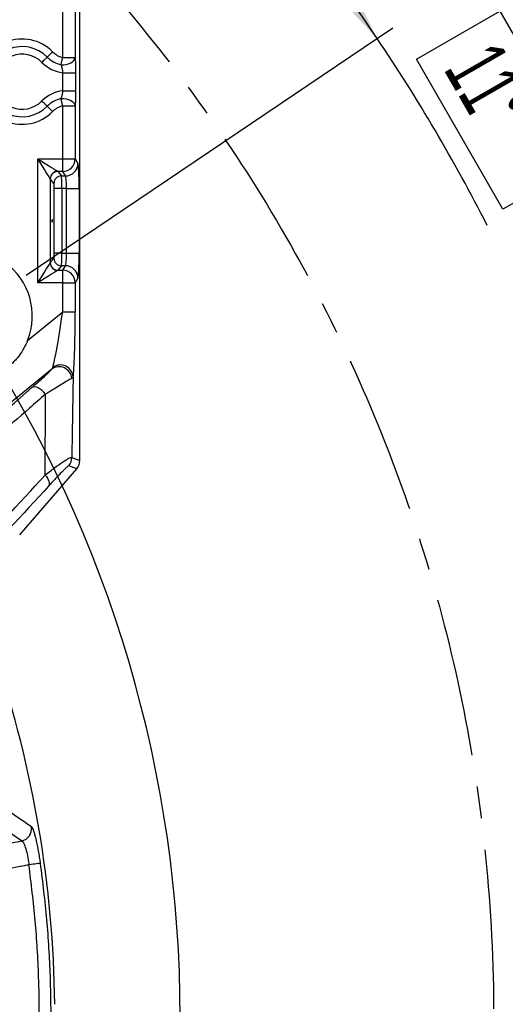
# Model space of a CAD drawing. Extents: x 0 to 8410, y 0 to 5940.
# Tile 26 of 110: x 3260 to 3647, y 4066 to 4851. Entities that reach past the tile are written whole.
import ezdxf

# ---------------------------------------------------------------- set-up
doc = ezdxf.new("R2010")
doc.units = 0
doc.header["$LTSCALE"] = 10
doc.linetypes.add('CENTERX2', pattern=[20.32, 12.7, -2.54, 2.54, -2.54])
doc.layers.get('0').update_dxf_attribs({"linetype": 'CONTINUOUS'})
doc.styles.add('SLDTEXTSTYLE0', font='TXT', dxfattribs={"width": 0.605})
doc.dimstyles.new('SLDDIMSTYLE0', dxfattribs={"dimtxt": 50, "dimasz": 50, "dimexe": 0, "dimexo": 0.0625, "dimgap": 12.5, "dimtad": 0, "dimtih": 1, "dimtoh": 1, "dimdec": 1, "dimlfac": 0.5, "dimrnd": 1e-09, "dimzin": 12, "dimtxsty": 'SLDTEXTSTYLE0', "dimblk1": 'NONE', "dimsah": 1, "dimcen": 0, "dimazin": 3, "dimtfac": 1, "dimtmove": 0, "dimatfit": 3, "dimtolj": 1, "dimtzin": 12})
doc.dimstyles.new('SLDDIMSTYLE1', dxfattribs={"dimtxt": 50, "dimasz": 50, "dimexe": 0, "dimexo": 0.0625, "dimgap": -12.5, "dimtad": 1, "dimdec": 4, "dimlfac": 5, "dimzin": 12, "dimtxsty": 'SLDTEXTSTYLE0', "dimsah": 1, "dimcen": 0.09, "dimadec": 1, "dimazin": 3, "dimtfac": 1, "dimtofl": 0, "dimtmove": 0, "dimatfit": 3, "dimtolj": 1})
doc.dimstyles.new('SLDDIMSTYLE2', dxfattribs={"dimtxt": 50, "dimasz": 50, "dimexe": 0, "dimexo": 0.0625, "dimgap": 12.5, "dimtad": 1, "dimdec": 1, "dimlfac": 0.5, "dimrnd": 1e-09, "dimzin": 12, "dimtxsty": 'SLDTEXTSTYLE0', "dimsah": 1, "dimcen": 0.09, "dimazin": 3, "dimtfac": 1, "dimtofl": 0, "dimtmove": 0, "dimatfit": 3, "dimtolj": 1, "dimtzin": 12})

# ---------------------------------------------------------------- blocks, each defined once
blk = doc.blocks.new('_D')
at = {"color": 7, "linetype": 'CONTINUOUS'}
for p, q in [((1762.91, 5138.79), (3012.06, 2973.23)), ((3012.06, 2973.23), (3116.53, 2792.13)), ((3116.53, 2792.13), (3367.21, 2792.13))]:
    blk.add_line(p, q, dxfattribs=at)
blk.add_solid([(3012.06, 2973.23), (3030.55, 2926.18), (3043.54, 2933.67)], dxfattribs=at)
at = {"color": 7, "linetype": 'CONTINUOUS', "char_height": 50, "attachment_point": 1, "style": 'SLDTEXTSTYLE0'}
for s, insert in [('%%c', (3141.53, 2856.58)), ('1250', (3214.43, 2856.72))]:
    blk.add_mtext(s, dxfattribs=dict(at, insert=insert))
blk = doc.blocks.new('_NONE')
blk = doc.blocks.new('_D_1')
at = {"color": 7, "linetype": 'CONTINUOUS'}
for p, q in [((3248.9, 3345.91), (3701.1, 2973.15)), ((2387.49, 3030.16), (2387.49, 2353.62)), ((2979.56, 2571.41), (3156.43, 2654.83)), ((3156.43, 2654.83), (3189.17, 2585.43)), ((3189.17, 2585.43), (3012.29, 2502.01)), ((3012.29, 2502.01), (2979.56, 2571.41))]:
    blk.add_line(p, q, dxfattribs=at)
blk.add_arc((2387.49, 4056.01), 1687.4, 270, 320.5, dxfattribs=at)
for points in [[(3689.52, 2982.7), (3651.43, 2949.45), (3662.87, 2939.73)], [(2387.49, 2368.62), (2437.59, 2361.86), (2437.37, 2376.85)]]:
    blk.add_solid(points, dxfattribs=at)
at = {"color": 7, "linetype": 'CONTINUOUS', "insert": (3000.35, 2567.64), "char_height": 50, "attachment_point": 1, "rotation": 25.25, "style": 'SLDTEXTSTYLE0'}
blk.add_mtext('50,5°', dxfattribs=at)
blk = doc.blocks.new('_D_2')
at = {"color": 7, "linetype": 'CONTINUOUS'}
for p, q in [((2387.49, 5081.86), (2387.49, 5615.48)), ((2920.53, 5523.54), (2949.9, 5594.44)), ((2949.9, 5594.44), (3077.64, 5541.53)), ((3077.64, 5541.53), (3048.27, 5470.63)), ((3048.27, 5470.63), (2920.53, 5523.54)), ((3135.61, 4804.13), (3490.19, 5158.72))]:
    blk.add_line(p, q, dxfattribs=at)
blk.add_arc((2387.49, 4056.01), 1544.46, 45, 90, dxfattribs=at)
for points in [[(2387.49, 5600.48), (2437.36, 5592.17), (2437.6, 5607.17)], [(3479.59, 5148.11), (3448.88, 5188.28), (3438.45, 5177.5)]]:
    blk.add_solid(points, dxfattribs=at)
at = {"color": 7, "linetype": 'CONTINUOUS', "insert": (2961.07, 5576.51), "char_height": 50, "attachment_point": 1, "rotation": 337.5, "style": 'SLDTEXTSTYLE0'}
blk.add_mtext('45°', dxfattribs=at)
blk = doc.blocks.new('_D_3')
at = {"color": 7, "linetype": 'CONTINUOUS'}
for p, q in [((3015.51, 5322.12), (3052.93, 5389.12)), ((3052.93, 5389.12), (3173.64, 5321.69)), ((3136.22, 5254.7), (3015.51, 5322.12)), ((3173.64, 5321.69), (3136.22, 5254.7)), ((2979.11, 4933.13), (3176.66, 5226.01)), ((3135.61, 4804.13), (3385.41, 5053.93))]:
    blk.add_line(p, q, dxfattribs=at)
for start, end in [(56, 63.84942), (45, 56)]:
    blk.add_arc((2387.49, 4056.01), 1396.27, start, end, dxfattribs=at)
for points in [[(3168.27, 5213.57), (3204.91, 5178.73), (3213.52, 5191.02)], [(3374.8, 5043.32), (3344.02, 5083.44), (3333.61, 5072.64)]]:
    blk.add_solid(points, dxfattribs=at)
at = {"color": 7, "linetype": 'CONTINUOUS', "insert": (3061.94, 5370.01), "char_height": 50, "attachment_point": 1, "rotation": 330.81375, "style": 'SLDTEXTSTYLE0'}
blk.add_mtext('11°', dxfattribs=at)
blk = doc.blocks.new('_D_4')
at = {"color": 7, "linetype": 'CONTINUOUS'}
for p, q in [((3135.61, 4804.13), (3385.04, 5053.56)), ((3575.86, 4820.04), (3642.36, 4858.33)), ((3642.36, 4858.33), (3711.36, 4738.51)), ((3264.61, 4647.64), (3557.05, 4844.89)), ((3644.86, 4700.22), (3575.86, 4820.04)), ((3711.36, 4738.51), (3644.86, 4700.22))]:
    blk.add_line(p, q, dxfattribs=at)
for start, end in [(34, 45), (26.89599, 34)]:
    blk.add_arc((2387.49, 4056.01), 1395.75, start, end, dxfattribs=at)
for points in [[(3374.43, 5042.96), (3403.75, 5001.77), (3414.54, 5012.18)], [(3544.62, 4836.51), (3522.06, 4881.75), (3509.78, 4873.15)]]:
    blk.add_solid(points, dxfattribs=at)
at = {"color": 7, "linetype": 'CONTINUOUS', "insert": (3640.3, 4837.3), "char_height": 50, "attachment_point": 1, "rotation": 299.93278, "style": 'SLDTEXTSTYLE0'}
blk.add_mtext('11°', dxfattribs=at)
blk = doc.blocks.new('SW_SYMBOL_MOD_BOX')
at = {"color": 0, "linetype": 'CONTINUOUS'}
for p, q in [((2000, 2000), (2000, 8000)), ((2000, 8000), (8000, 8000)), ((8000, 8000), (8000, 2000)), ((2000, 2000), (8000, 2000))]:
    blk.add_line(p, q, dxfattribs=at)
blk = doc.blocks.new('_D_8')
at = {"color": 7, "linetype": 'CONTINUOUS'}
for p, q in [((3241.95, 4976.01), (3946.89, 4976.01)), ((3931.89, 4976.01), (3931.89, 3136.01)), ((3241.95, 3136.01), (3946.89, 3136.01))]:
    blk.add_line(p, q, dxfattribs=at)
for points in [[(3931.89, 4976.01), (3924.39, 4926.01), (3939.39, 4926.01)], [(3931.89, 3136.01), (3939.39, 3186.01), (3924.39, 3186.01)]]:
    blk.add_solid(points, dxfattribs=at)
at = {"color": 7, "linetype": 'CONTINUOUS', "xscale": 0.0064453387, "yscale": 0.0064453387, "zscale": 0.0064453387, "rotation": 90}
blk.add_blockref('SW_SYMBOL_MOD_BOX', (3924.66, 3964.19), dxfattribs=at)
at = {"color": 7, "linetype": 'CONTINUOUS', "insert": (3867.29, 4033.25), "char_height": 50, "attachment_point": 1, "rotation": 90, "style": 'SLDTEXTSTYLE0'}
blk.add_mtext('920', dxfattribs=at)
blk = doc.blocks.new('SW_CENTERMARKSYMBOL_0')
at = {"color": 0, "linetype": 'CONTINUOUS'}
blk.add_arc((829.04, -559.19), 1000, 326.80214, 33.19786, dxfattribs=at)

msp = doc.modelspace()

# ---------------------------------------------------------------- linework, layer by layer
at = {"color": 8, "linetype": 'CONTINUOUS'}
for p, q in [((3293.803845, 4821.374418), (3293.803845, 4889.01061)), ((3303.790186, 4889.01061), (3303.790186, 4821.374418)), ((3293.803845, 4821.374418), (3303.790186, 4821.374418)), ((3294.013475, 4809.19248), (3303.999816, 4809.19248)), ((3294.013475, 4794.830205), (3294.013475, 4809.19248)), ((3303.999816, 4809.19248), (3303.999816, 4794.830205)), ((3294.013475, 4794.830205), (3303.999816, 4794.830205)), ((3293.803845, 4740.423979), (3293.803845, 4782.648207)), ((3293.803845, 4782.648207), (3303.790186, 4782.648207)), ((3303.790186, 4782.648207), (3303.790186, 4740.423979)), ((3273.965393, 4740.423979), (3293.803845, 4740.423979)), ((3273.965393, 4641.598703), (3273.965393, 4740.423979)), ((3293.803845, 4740.423979), (3303.790186, 4740.423979)), ((3293.803845, 4730.462016), (3293.803845, 4740.423979)), ((3303.790186, 4740.423979), (3305.977796, 4736.771883)), ((3293.803845, 4730.462016), (3289.904509, 4730.462016)), ((3289.926384, 4730.437638), (3292.825912, 4726.80998)), ((3295.991514, 4726.80998), (3293.803845, 4730.462016)), ((3283.941005, 4724.460484), (3283.941005, 4657.562138)), ((3286.840532, 4720.832767), (3283.941005, 4724.460484)), ((3292.825912, 4726.80998), (3295.991514, 4726.80998)), ((3287.095819, 4665.174605), (3287.095819, 4716.848017)), ((3293.081198, 4716.848017), (3287.095819, 4716.848017)), ((3296.948348, 4716.848017), (3293.081198, 4716.848017)), ((3293.081198, 4716.848017), (3293.081198, 4665.174605)), ((3296.948348, 4716.848017), (3306.934629, 4716.848017)), ((3296.948348, 4665.174605), (3296.948348, 4716.848017)), ((3306.934629, 4716.848017), (3306.934629, 4665.174605)), ((3283.941005, 4657.562138), (3286.840532, 4661.189856)), ((3293.081198, 4665.174605), (3287.095819, 4665.174605)), ((3293.081198, 4665.174605), (3296.948348, 4665.174605)), ((3296.948348, 4665.174605), (3306.934629, 4665.174605)), ((3289.904509, 4651.560666), (3293.803845, 4651.560666)), ((3292.825912, 4655.212702), (3289.926384, 4651.584984)), ((3295.991514, 4655.212702), (3292.825912, 4655.212702)), ((3293.803845, 4651.560666), (3295.991514, 4655.212702)), ((3293.803845, 4641.598703), (3293.803845, 4651.560666)), ((3305.977796, 4645.250739), (3303.790186, 4641.598703)), ((3293.803845, 4641.598703), (3273.965393, 4641.598703)), ((3293.803845, 4618.40439), (3293.803845, 4641.598703)), ((3293.803845, 4641.598703), (3303.790186, 4641.598703)), ((3303.790186, 4641.598703), (3303.790186, 4618.40439)), ((3265.724037, 4595.498206), (3293.803845, 4618.40439)), ((3293.803845, 4618.40439), (3303.790186, 4618.40439)), ((3285.073791, 4572.620155), (3212.759588, 4513.629677)), ((3302.106593, 4566.420676), (3301.145111, 4565.397324)), ((3301.0743, 4502.108754), (3307.486151, 4499.724598)), ((3305.060063, 4493.200125), (3298.648272, 4495.584281))]:
    msp.add_line(p, q, dxfattribs=at)
at = {"color": 7, "linetype": 'CONTINUOUS'}
for p, q in [((3307.486151, 4499.724598), (3307.486151, 4890.473487)), ((3259.512935, 4440.422239), (3305.060063, 4493.200125))]:
    msp.add_line(p, q, dxfattribs=at)
at = {"color": 8, "linetype": 'CONTINUOUS', "flags": 128}
for points in [[(3285.766993, 4825.811328), (3285.193179, 4825.248839), (3284.623061, 4824.690046), (3284.060333, 4824.138464), (3283.508692, 4823.597731), (3282.971595, 4823.071303), (3282.452617, 4822.562577), (3281.955038, 4822.074892), (3281.482134, 4821.611346)], [(3281.482134, 4821.611346), (3281.009231, 4821.147801), (3280.511652, 4820.660056), (3279.992674, 4820.151331), (3279.455577, 4819.624902), (3278.903936, 4819.084169), (3278.341208, 4818.532588), (3277.77109, 4817.973794), (3277.197276, 4817.411305)], [(3292.532836, 4815.510632), (3292.673145, 4816.157819), (3292.820726, 4816.838683), (3292.974685, 4817.548932), (3293.133948, 4818.283917), (3293.297623, 4819.038929), (3293.464516, 4819.808962), (3293.633674, 4820.589186), (3293.803845, 4821.374418)], [(3292.532836, 4815.510632), (3294.597541, 4815.532924), (3296.62833, 4815.804602), (3298.53854, 4816.314103), (3300.246571, 4817.039611), (3301.679586, 4817.95025), (3302.776311, 4819.007041), (3303.490017, 4820.16492), (3303.790186, 4821.374418)], [(3281.482134, 4782.411338), (3281.009231, 4782.874884), (3280.511652, 4783.362569), (3279.992674, 4783.871295), (3279.455577, 4784.397723), (3278.903936, 4784.938456), (3278.341208, 4785.490038), (3277.77109, 4786.048891), (3277.197276, 4786.61132)], [(3292.532836, 4788.512053), (3294.597541, 4788.489761), (3296.62833, 4788.218023), (3298.53854, 4787.708522), (3300.246571, 4786.983015), (3301.679586, 4786.072375), (3302.776311, 4785.015585), (3303.490017, 4783.857705), (3303.790186, 4782.648207)], [(3293.803845, 4782.648207), (3293.633674, 4783.433499), (3293.464516, 4784.213664), (3293.297623, 4784.983756), (3293.133948, 4785.738708), (3292.974685, 4786.473693), (3292.820726, 4787.183942), (3292.673145, 4787.864865), (3292.532836, 4788.512053)], [(3285.766993, 4778.211297), (3285.193179, 4778.773786), (3284.623061, 4779.33258), (3284.060333, 4779.884161), (3283.508692, 4780.424894), (3282.971595, 4780.951323), (3282.452617, 4781.460048), (3281.955038, 4781.947793), (3281.482134, 4782.411338)], [(3283.927296, 4724.484862), (3283.595834, 4725.015225), (3282.934104, 4726.073982), (3281.964813, 4727.624835), (3280.721281, 4729.614498), (3279.246066, 4731.974842), (3277.589772, 4734.624924), (3275.809203, 4737.473847), (3273.965393, 4740.423979)], [(3273.965393, 4740.423979), (3276.915465, 4738.580169), (3279.764388, 4736.799599), (3282.41447, 4735.143246), (3284.774814, 4733.668031), (3286.764537, 4732.424499), (3288.31533, 4731.455208), (3289.374087, 4730.793478), (3289.904509, 4730.462016)], [(3273.965393, 4641.598703), (3275.809203, 4644.548775), (3277.589772, 4647.397699), (3279.246066, 4650.047781), (3280.721281, 4652.408125), (3281.964813, 4654.397847), (3282.934104, 4655.948641), (3283.595834, 4657.007398), (3283.927296, 4657.53782)], [(3289.904509, 4651.560666), (3289.374087, 4651.229145), (3288.31533, 4650.567414), (3286.764537, 4649.598183), (3284.774814, 4648.354592), (3282.41447, 4646.879377), (3279.764388, 4645.223083), (3276.915465, 4643.442513), (3273.965393, 4641.598703)], [(3280.18782, 4552.816035), (3278.868232, 4554.345311), (3277.414535, 4555.707635), (3275.886152, 4556.847395), (3274.345372, 4557.7181), (3272.855018, 4558.284165), (3271.476005, 4558.522584), (3270.264481, 4558.42358), (3269.269977, 4557.991208)], [(3279.758368, 4488.227518), (3280.769978, 4486.994715), (3281.626497, 4485.733213), (3282.304857, 4484.477015), (3282.786701, 4483.259978), (3283.059095, 4482.114883), (3283.114646, 4481.072636), (3282.951925, 4480.161281), (3282.575343, 4479.405405)], [(3275.870894, 4178.501593), (3275.571082, 4178.462261), (3274.980937, 4178.38283), (3274.118338, 4178.265722), (3273.009513, 4178.11449), (3271.688078, 4177.933709), (3270.194147, 4177.728878), (3268.572961, 4177.506203), (3266.873871, 4177.272448)]]:
    msp.add_lwpolyline(points, dxfattribs=at)
at = {"color": 7, "linetype": 'CENTERX2'}
msp.add_circle((2387.486134, 4056.011321), 1250, dxfattribs=at)
at = {"color": 8, "linetype": 'CONTINUOUS'}
for centre, radius, start, end in [((3261.486134, 4802.011321), 34, 44.427004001, 315.572995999), ((3261.486134, 4802.011321), 28, 44.427004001, 315.572995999), ((3261.486134, 4802.011321), 22, 44.427004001, 315.572995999), ((3297.193276, 4837.011321), 16, 224.427004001, 257.769906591), ((3297.193276, 4837.011321), 28, 224.427004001, 263.479221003), ((3297.193276, 4837.011321), 22, 224.427004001, 257.769906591), ((3297.193276, 4767.011321), 28, 96.520778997, 135.572995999), ((3297.193276, 4767.011321), 22, 102.230093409, 135.572995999), ((3297.193276, 4767.011321), 16, 102.230093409, 135.572995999), ((3293.76263, 4740.489703), 10.027772, 270.235492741, 359.624467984), ((3295.950323, 4736.837583), 10.027688, 270.235355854, 359.624604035), ((3289.95801, 4724.431302), 6.030952, 90.508277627, 179.491151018), ((3289.965059, 4724.413525), 6.024237, 90.367836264, 179.553370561), ((3292.864552, 4720.785902), 6.024202, 90.367506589, 179.554271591), ((3292.864491, 4661.23672), 6.024141, 180.445729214, 269.633063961), ((3289.957923, 4657.591294), 6.030864, 180.508032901, 269.492538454), ((3289.96512, 4657.609159), 6.024299, 180.447204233, 269.631588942), ((3293.762569, 4641.532918), 10.027833, 0.375876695, 89.76416258), ((3295.950238, 4645.185014), 10.027773, 0.375539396, 89.764157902), ((3291.063924, 4564.457295), 10.124918, 5.327187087, 126.27225622), ((3291.993971, 4565.914401), 10.125288, 2.866045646, 126.84033183), ((3291.060364, 4502.11901), 10.013942, 319.264874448, 359.941323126), ((3258.966114, 4206.189305), 10.05079, 281.989293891, 9.282509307)]:
    msp.add_arc(centre, radius, start, end, dxfattribs=at)
at = {"color": 7, "linetype": 'CONTINUOUS'}
for centre, radius, start, end in [((3216.523707, 4615.204224), 53, 338.172620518, 280.23920575), ((2387.486134, 4056.011321), 900, 0.636632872, 18.615390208)]:
    msp.add_arc(centre, radius, start, end, dxfattribs=at)
at = {"color": 8, "linetype": 'CONTINUOUS'}
for centre, major_axis, ratio, start_param, end_param in [((3305.886473, 4716.848009), (0, 20), 0.0524077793, 4.7123889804, 6.1959188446), ((3273.965375, 4730.340003), (16, 0), 0.0874886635, 0.0698131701, 0.0872664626), ((3273.965375, 4724.362835), (10, 0), 0.1399818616, 0.0698131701, 0.0872664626), ((3286.816133, 4716.848009), (0, 4), 0.0699268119, 4.7123889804, 6.1959188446), ((3292.801517, 4716.848009), (0, 10), 0.0279707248, 4.7123889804, 6.1959188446), ((3295.900177, 4716.848009), (0, 10), 0.1048155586, 4.7123889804, 6.1959188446), ((3286.816133, 4665.174632), (0, 4), 0.0699268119, 3.2288591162, 4.7123889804), ((3292.801517, 4665.174632), (0, 10), 0.0279707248, 3.2288591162, 4.7123889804), ((3295.900177, 4665.174632), (0, 10), 0.1048155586, 3.2288591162, 4.7123889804), ((3305.886473, 4665.174632), (0, 20), 0.0524077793, 3.2288591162, 4.7123889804), ((3273.965375, 4657.659807), (10, 0), 0.1399818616, 6.1959188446, 6.2133721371), ((3273.965375, 4651.682638), (16, 0), 0.0874886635, 6.1959188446, 6.2133721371), ((3291.707555, 4616.694316), (6.408953, 43.904673), 0.0412253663, 3.3847653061, 4.7573655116), ((3301.69385, 4616.694316), (0.069522, 51.649263), 0.0405651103, 3.3729587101, 4.7455589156)]:
    msp.add_ellipse(centre, major_axis=major_axis, ratio=ratio, start_param=start_param, end_param=end_param, dxfattribs=at)
msp.add_ellipse((3285.38833, 4691.011321), major_axis=(0, 1), ratio=0.0699268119, dxfattribs=at)
at = {"color": 7, "linetype": 'CONTINUOUS'}
for centre, major_axis, ratio, start_param, end_param in [((3301.223736, 4498.339918), (5.541081, 8.510472), 0.6073383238, 4.4926069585, 4.4935119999), ((3297.463242, 4499.738212), (9.397418, -3.494317), 0.9974015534, 5.9286043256, 6.6377662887), ((3301.223736, 4498.339918), (1.365309, 10.063183), 0.6073383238, 4.9312659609, 4.9321710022)]:
    msp.add_ellipse(centre, major_axis=major_axis, ratio=ratio, start_param=start_param, end_param=end_param, dxfattribs=at)
at = {"color": 8, "linetype": 'CONTINUOUS'}
for points, knots in [([(3294.013475, 4809.19248), (3294.010978, 4809.214792), (3293.898762, 4810.217571), (3293.590939, 4812.246956), (3293.031338, 4814.290266), (3292.613813, 4815.312394), (3292.532836, 4815.510632)], [0, 0, 0, 0, 0.009787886, 0.4398971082, 0.8913699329, 1, 1, 1, 1]), ([(3303.790186, 4821.374418), (3303.803534, 4821.008046), (3303.874526, 4819.059492), (3303.973748, 4815.049165), (3303.991087, 4811.153622), (3303.999816, 4809.19248)], [0, 0, 0, 0, 0.1031275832, 0.5484856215, 1, 1, 1, 1]), ([(3292.532836, 4788.512053), (3292.538821, 4788.52619), (3292.965428, 4789.533775), (3293.578982, 4791.567187), (3293.879921, 4793.827225), (3294.013475, 4794.830205)], [0, 0, 0, 0, 0.0078532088, 0.5596966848, 1, 1, 1, 1]), ([(3303.999816, 4794.830205), (3303.999735, 4794.653621), (3303.998838, 4792.696436), (3303.965636, 4788.316472), (3303.853958, 4784.708474), (3303.790186, 4782.648207)], [0, 0, 0, 0, 0.0408056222, 0.4522733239, 1, 1, 1, 1]), ([(3269.269994, 4557.991227), (3271.126145, 4559.606361), (3272.868136, 4561.139328), (3276.122737, 4564.040162), (3277.635731, 4565.408306), (3279.708291, 4567.318781), (3280.366446, 4567.932265), (3281.582316, 4569.080893), (3282.143835, 4569.619507), (3283.678734, 4571.120244), (3284.507048, 4571.970792), (3285.073811, 4572.620175)], [0, 0, 0, 0, 0.25, 0.25, 0.5, 0.5, 0.625, 0.625, 0.75, 0.75, 1, 1, 1, 1]), ([(3301.145111, 4565.397324), (3300.34231, 4564.951168), (3298.70253, 4564.039862), (3294.490724, 4561.540669), (3289.451941, 4558.497077), (3284.636084, 4555.554985), (3281.372881, 4553.545718), (3280.18782, 4552.816035)], [0, 0, 0, 0, 0.2253955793, 0.4603867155, 0.6673832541, 0.8792072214, 1, 1, 1, 1]), ([(3302.106593, 4566.420676), (3301.93434, 4556.087691), (3301.57816, 4534.721468), (3301.245884, 4513.214613), (3301.0743, 4502.108754)], [0, 0, 0, 0, 0.4836131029, 1, 1, 1, 1]), ([(3280.18782, 4552.816035), (3275.891587, 4549.069723), (3254.410459, 4530.338194), (3229.619312, 4508.718819), (3209.113802, 4490.835833), (3205.812965, 4487.957151)], [0, 0, 0, 0, 0.1733877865, 0.8669375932, 1, 1, 1, 1]), ([(3279.758368, 4488.227518), (3279.878891, 4507.36308), (3280.014814, 4528.943798), (3280.170213, 4550.386514), (3280.18782, 4552.816035)], [0, 0, 0, 0, 0.8866971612, 1, 1, 1, 1]), ([(3279.758368, 4488.227518), (3282.316912, 4490.211032), (3287.428776, 4494.174009), (3292.893537, 4498.060564), (3296.540134, 4500.415149), (3298.695559, 4501.632461), (3300.168072, 4502.247496), (3300.863429, 4502.326566), (3301.02721, 4502.157395), (3301.0743, 4502.108754)], [0, 0, 0, 0, 0.2428793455, 0.485262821, 0.6131646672, 0.7409634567, 0.8487794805, 0.9565208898, 1, 1, 1, 1]), ([(3298.648278, 4495.584288), (3298.560489, 4495.616931), (3298.345495, 4495.498518), (3297.715173, 4495.023793), (3297.298199, 4494.665801), (3296.293842, 4493.74633), (3295.718615, 4493.196144), (3294.451164, 4491.9509), (3293.758237, 4491.255061), (3291.529287, 4488.981058), (3289.891976, 4487.267144), (3287.267563, 4484.475995), (3286.364005, 4483.508012), (3284.503441, 4481.502151), (3283.54799, 4480.46592), (3282.575327, 4479.405391)], [0, 0, 0, 0, 0.125, 0.125, 0.25, 0.25, 0.375, 0.375, 0.5, 0.5, 0.75, 0.75, 0.875, 0.875, 1, 1, 1, 1]), ([(3268.885289, 4207.810523), (3269.071575, 4207.606653), (3269.444143, 4207.198919), (3270.162538, 4205.525607), (3270.972121, 4203.095121), (3271.850428, 4199.932245), (3272.761575, 4196.127756), (3273.667578, 4191.838007), (3274.534643, 4187.167024), (3275.276968, 4182.674596), (3275.692657, 4179.753905), (3275.870894, 4178.501593)], [0, 0, 0, 0, 0.1150968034, 0.2301901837, 0.3456700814, 0.4611452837, 0.5756487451, 0.6901489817, 0.8027961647, 0.9154444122, 1, 1, 1, 1]), ([(3123.051619, 4169.389466), (3131.474697, 4171.035693), (3139.897739, 4172.681868), (3148.320747, 4174.327991), (3167.10986, 4177.99998), (3185.898768, 4181.671662), (3204.687567, 4185.343184), (3223.476366, 4189.014707), (3242.265165, 4192.686229), (3261.053964, 4196.357752)], [0, 0, 0, 0, 0.012923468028, 0.012923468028, 0.012923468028, 0.041751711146, 0.041751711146, 0.041751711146, 0.070579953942, 0.070579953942, 0.070579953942, 0.070579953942]), ([(3261.053954, 4196.357758), (3261.507804, 4196.019833), (3262.412977, 4195.345863), (3264.012689, 4191.580992), (3265.485452, 4186.255901), (3266.417341, 4181.129588), (3266.775788, 4178.101133), (3266.873871, 4177.272448)], [0, 0, 0, 0, 0.23347133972, 0.46564267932, 0.6934319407, 0.91611291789, 1, 1, 1, 1]), ([(3266.873871, 4177.272448), (3265.676929, 4177.038556), (3251.444985, 4174.257521), (3224.178301, 4168.9279), (3186.601135, 4161.591077), (3153.634107, 4155.167257), (3133.703735, 4151.281419), (3125.280712, 4149.639176)], [0, 0, 0, 0, 0.0253615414, 0.3015554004, 0.5777492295, 0.8215473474, 1, 1, 1, 1]), ([(3266.873871, 3934.750193), (3268.446285, 3947.301182), (3271.214208, 3969.394707), (3273.625959, 4001.191054), (3274.952194, 4030.05156), (3275.326301, 4058.983846), (3274.636122, 4093.221426), (3272.341455, 4132.73437), (3268.697943, 4162.413843), (3266.873871, 4177.272448)], [0, 0, 0, 0, 0.1559695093, 0.2745533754, 0.3931372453, 0.512222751, 0.6313082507, 0.815419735, 1, 1, 1, 1]), ([(3275.870894, 4178.501593), (3277.710939, 4163.530083), (3281.39573, 4133.548813), (3283.717309, 4093.676277), (3284.416608, 4059.137118), (3284.044856, 4029.956174), (3282.707902, 4000.765257), (3280.264213, 3968.56325), (3277.460825, 3946.202738), (3275.870894, 3933.521049)], [0, 0, 0, 0, 0.1841187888, 0.368707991, 0.4872763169, 0.6058446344, 0.7249157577, 0.8439868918, 1, 1, 1, 1])]:
    msp.add_open_spline(points, degree=3, knots=knots, dxfattribs=at)
at = {"color": 7, "linetype": 'CONTINUOUS'}
msp.add_open_spline([(3265.724044, 4595.498216), (3264.886303, 4593.406612), (3263.924169, 4591.389121), (3261.758441, 4587.495349), (3260.554824, 4585.619092), (3258.564444, 4582.911326), (3257.8679, 4582.024226), (3256.429159, 4580.307096), (3255.685712, 4579.475027), (3253.384521, 4577.056706), (3251.756193, 4575.548032), (3249.172805, 4573.439744), (3248.288125, 4572.762846), (3246.4709, 4571.461631), (3245.535554, 4570.835594), (3242.675679, 4569.050948), (3240.713268, 4567.994102), (3236.679611, 4566.13621), (3234.608363, 4565.335175), (3230.353626, 4563.991822), (3228.161627, 4563.448713), (3225.944913, 4563.048296)], degree=3, knots=[0, 0, 0, 0, 0.125, 0.125, 0.25, 0.25, 0.3125, 0.3125, 0.375, 0.375, 0.5, 0.5, 0.5625, 0.5625, 0.625, 0.625, 0.75, 0.75, 0.875, 0.875, 1, 1, 1, 1], dxfattribs=at)
at = {"color": 8, "linetype": 'CONTINUOUS'}
for points in [[(3285.073811, 4572.620175), (3285.481225, 4573.049448), (3285.759753, 4573.507539), (3285.922974, 4574.017746)], [(3194.839494, 4493.235033), (3219.668556, 4514.833308), (3244.476921, 4536.417479), (3269.269994, 4557.991227)], [(3217.026196, 4419.522728), (3237.971343, 4442.48163), (3258.878927, 4465.378118), (3279.758383, 4488.22751)], [(3282.575327, 4479.405391), (3261.671025, 4456.612704), (3240.735753, 4433.776721), (3219.759084, 4410.882867)], [(3252.579646, 4219.001923), (3258.050574, 4215.278148), (3263.48523, 4211.547574), (3268.885282, 4207.810516)], [(3261.053964, 4196.357752), (3255.662617, 4200.044316), (3250.237183, 4203.723682), (3244.776032, 4207.395505)]]:
    msp.add_open_spline(points, degree=3, dxfattribs=at)

# ---------------------------------------------------------------- block references
at = {"color": 7, "linetype": 'CONTINUOUS'}
msp.add_blockref('SW_CENTERMARKSYMBOL_0', (1558.448562, 4615.204224), dxfattribs=at)

# ---------------------------------------------------------------- dimensions: what is measured, and where the dimension line sits
for base, line1, line2, picture, middle in [((2978.526819, 5482.909757), ((2387.486134, 5061.859707), (2387.486134, 3050.162934)), ((3121.462973, 4789.98816), (3067.722858, 4736.248044)), '_D_2', (2978.526819, 5482.909757)), ((3275.624108, 5133.408836), ((3121.462973, 4789.98816), (3067.722858, 4736.248044)), ((2967.928368, 4916.552321), (2925.429707, 4853.545466)), '_D_3', (3068.378212, 5275.011093)), ((3107.276613, 2529.837129), ((2387.486134, 3050.162934), (2387.486134, 5061.859707)), ((3233.469592, 3358.636374), (3096.911238, 3471.206395)), '_D_1', (3107.276613, 2529.837129)), ((3464.481607, 4943.817877), ((3121.462973, 4789.98816), (3067.722858, 4736.248044)), ((3248.027135, 4636.453555), (3185.020279, 4593.954894)), '_D_4', (3597.05952, 4752.468034))]:
    dim = msp.add_angular_dim_2l(base=base, line1=line1, line2=line2, dimstyle='SLDDIMSTYLE1', dxfattribs=at)
    dim.commit()
    dim.dimension.update_dxf_attribs({"geometry": picture, "text_midpoint": middle, "dimtype": 162})
dim = msp.add_diameter_dim_2p(p1=(1762.911246, 5138.788402), p2=(3012.061023, 2973.234239), dimstyle='SLDDIMSTYLE0', dxfattribs=at)
dim.commit()
dim.dimension.update_dxf_attribs({"geometry": '_D', "text_midpoint": (3254.36666, 2831.711077), "dimtype": 163})
dim = msp.add_linear_dim(base=(3931.886543, 3136.011321), p1=(3221.948317, 4976.011321), p2=(3221.948317, 3136.011321), angle=90, text='{\\fGDT;o}<>', dimstyle='SLDDIMSTYLE2', dxfattribs=at)
dim.commit()
dim.dimension.update_dxf_attribs({"geometry": '_D_8', "text_midpoint": (3931.886543, 4056.011321), "dimtype": 160})

doc.saveas('drawing.dxf')
